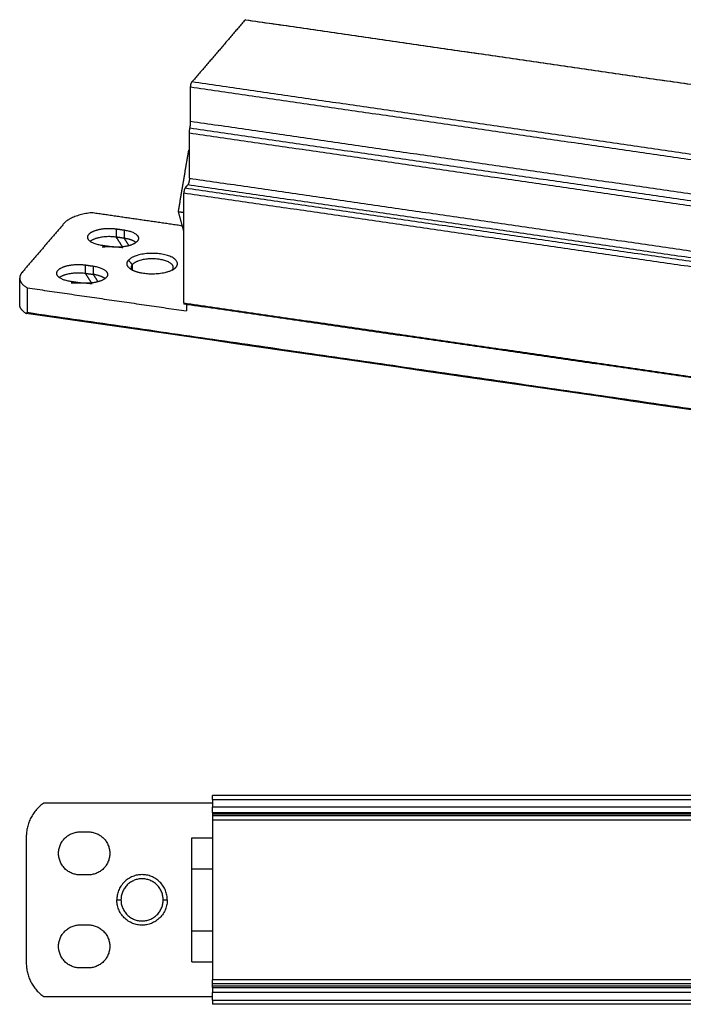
# Model space of a CAD drawing. Header units: millimetres. Extents: x 305 to 653, y 1507 to 1733.
# Tile 2 of 5: x 318 to 398, y 1614 to 1733. Entities that reach past the tile are written whole.
import ezdxf

# ---------------------------------------------------------------- set-up
doc = ezdxf.new("R2010")
doc.units = ezdxf.units.MM
doc.layers.add('Make2D$Visible$Curves', color=18, linetype='Continuous', true_color=0x000000)
doc.layers.add('Make2D$Visible$Tangents', color=18, linetype='Continuous', true_color=0x000000)

msp = doc.modelspace()

# ---------------------------------------------------------------- linework, layer by layer
at = {"layer": 'Make2D$Visible$Curves', "lineweight": -3}
for points, degree, knots in [([(345.1335, 1732.7405), (343.5295, 1730.8683), (341.9255, 1728.9961), (340.3215, 1727.124), (338.7175, 1725.2518)], 2, [2.01903169, 2.01903169, 2.01903169, 11.66903153, 11.66903153, 21.31903138, 21.31903138, 21.31903138]), ([(338.41, 1713.6139), (338.41, 1715.8262), (338.41, 1718.0384), (338.41, 1718.5633), (338.41, 1719.0882)], 2, [-5.67703922, -5.67703922, -5.67703922, -5.41984152, -5.41984152, -4.28843215, -4.28843215, -4.28843215]), ([(318.6668, 1697.2717), (318.681, 1697.2697), (318.695, 1697.2696), (318.7299, 1697.2755), (318.7515, 1697.2852), (318.786, 1697.3238), (318.7988, 1697.3538), (318.7988, 1697.3961)], 3, [0.174840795, 0.174840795, 0.174840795, 0.174840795, 0.258101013, 0.258101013, 0.391598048, 0.391598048, 0.529206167, 0.529206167, 0.529206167, 0.529206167]), ([(341.1814, 1636.0013), (341.1814, 1631.1763), (341.1814, 1626.3513), (341.1814, 1621.5263), (341.1814, 1616.7013)], 2, [2.01903169, 2.01903169, 2.01903169, 11.66903153, 11.66903153, 21.31903138, 21.31903138, 21.31903138])]:
    msp.add_open_spline(points, degree=degree, knots=knots, dxfattribs=at)
for points, weights in [([(345.2053, 1732.7796), (345.1712, 1732.7845), (345.1335, 1732.7405)], [0.878555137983, 0.914063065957, 1]), ([(338.5513, 1724.602), (338.5513, 1725.0578), (338.7175, 1725.2518)], [1, 0.707106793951, 1]), ([(338.4714, 1719.6878), (338.5513, 1720.0892), (338.5513, 1720.4672)], [1, 0.952684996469, 1]), ([(338.41, 1719.0882), (338.41, 1719.379), (338.4714, 1719.6878)], [1, 0.952684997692, 1]), ([(338.41, 1713.6139), (338.41, 1713.0442), (338.2022, 1712.8017)], [1, 0.707106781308, 1]), ([(337.8947, 1712.4428), (337.7285, 1712.2488), (337.7285, 1711.7931)], [1, 0.707106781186, 1]), ([(326.5777, 1709.4382), (324.0976, 1709.1457), (323.24, 1708.1446)], [1, 0.888667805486, 1]), ([(330.5129, 1707.3516), (332.2486, 1707.0999), (332.2486, 1706.3428)], [1, 0.816221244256, 1]), ([(327.8411, 1705.4707), (326.1054, 1705.7224), (326.1054, 1706.4795)], [1, 0.816221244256, 1]), ([(329.5698, 1706.4858), (327.4581, 1706.792), (326.4087, 1705.9783)], [1, 0.755014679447, 0.992793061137]), ([(331.9454, 1705.8415), (331.4698, 1706.2102), (330.5129, 1706.349)], [0.996349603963, 0.929870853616, 1]), ([(327.8412, 1705.3156), (329.1318, 1705.4088), (330.3676, 1705.2296)], [0.869631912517, 0.902078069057, 1]), ([(331.1873, 1702.7048), (330.5994, 1703.1829), (331.0324, 1703.6883)], [0.853654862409, 0.849698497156, 1]), ([(326.773, 1702.9864), (328.5087, 1702.7347), (328.5087, 1701.9776)], [1, 0.816221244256, 1]), ([(331.504, 1703.1642), (331.3589, 1702.9949), (331.3589, 1702.8154)], [1, 0.985679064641, 1]), ([(331.3589, 1702.8154), (331.3589, 1702.636), (331.504, 1702.4667)], [1, 0.980274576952, 0.989064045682]), ([(336.3139, 1702.4667), (336.4589, 1702.636), (336.4589, 1702.8154)], [1, 0.985679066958, 1]), ([(336.7855, 1702.854), (336.7198, 1702.7773), (336.6305, 1702.7048)], [1, 0.973857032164, 0.9523809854]), ([(318.1703, 1702.2273), (317.886, 1701.8954), (317.886, 1701.5434)], [1, 0.960119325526, 0.948810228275]), ([(317.886, 1701.5434), (317.886, 1700.8915), (318.7988, 1700.3585)], [0.948810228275, 0.92854847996, 1]), ([(324.1012, 1701.1055), (322.3655, 1701.3572), (322.3655, 1702.1143)], [1, 0.816221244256, 1]), ([(322.6688, 1701.6131), (323.7182, 1702.4268), (325.8299, 1702.1206)], [0.992790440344, 0.755016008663, 1]), ([(328.2055, 1701.4763), (327.73, 1701.845), (326.773, 1701.9838)], [0.996349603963, 0.929870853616, 1]), ([(324.1013, 1700.9504), (325.3919, 1701.0436), (326.6277, 1700.8644)], [0.869632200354, 0.902078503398, 1]), ([(318.5774, 1697.3094), (317.886, 1697.7926), (317.886, 1698.3532)], [1, 0.94312492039, 0.955554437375]), ([(337.7285, 1698.5313), (337.7285, 1698.3878), (337.7758, 1698.3809)], [1, 0.793043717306, 0.87855513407]), ([(341.1814, 1638.4763), (341.1814, 1638.9763), (341.1814, 1638.9763)], [1, 0.707106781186, 1]), ([(320.784, 1638.0513), (318.6814, 1636.5563), (318.6814, 1633.9763)], [1, 0.888667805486, 1]), ([(341.1814, 1636.9263), (341.1814, 1636.9263), (341.1814, 1637.5513)], [1, 0.707106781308, 1]), ([(341.1814, 1636.9263), (341.1814, 1636.9263), (341.1814, 1636.7415)], [1, 0.952684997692, 1]), ([(341.1814, 1636.7415), (341.1814, 1636.5013), (341.1814, 1636.5013)], [1, 0.952684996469, 1]), ([(341.1814, 1636.5013), (341.1814, 1636.5013), (341.1814, 1636.0013)], [1, 0.707106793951, 1]), ([(318.6814, 1618.7263), (318.6814, 1616.1463), (320.784, 1614.6513)], [1, 0.888667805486, 1]), ([(341.1814, 1616.2013), (341.1814, 1616.2013), (341.1814, 1616.7013)], [1, 0.707106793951, 1]), ([(341.1814, 1615.9611), (341.1814, 1616.2013), (341.1814, 1616.2013)], [1, 0.952684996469, 1]), ([(341.1814, 1615.7763), (341.1814, 1615.7763), (341.1814, 1615.9611)], [1, 0.952684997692, 1]), ([(341.1814, 1615.7763), (341.1814, 1615.7763), (341.1814, 1615.1513)], [1, 0.707106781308, 1]), ([(341.1814, 1614.2263), (341.1814, 1613.7263), (341.1814, 1613.7263)], [1, 0.707106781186, 1])]:
    msp.add_rational_spline(points, weights, degree=2, dxfattribs=at)
for points, degree in [([(345.2053, 1732.7796), (398.2561, 1725.0864), (451.307, 1717.3931)], 2), ([(338.5513, 1720.4672), (338.5513, 1722.5346), (338.5513, 1724.602)], 2), ([(337.0726, 1709.5762), (337.6964, 1713.2665), (338.3201, 1716.9568)], 2), ([(338.3201, 1716.9568), (338.3651, 1717.0092), (338.41, 1717.0617)], 2), ([(338.3201, 1716.9568), (338.3651, 1716.9503), (338.41, 1716.9437)], 2), ([(337.8947, 1712.4428), (338.0485, 1712.6223), (338.2022, 1712.8017)], 2), ([(337.7285, 1698.5313), (337.7285, 1705.1622), (337.7285, 1711.7931)], 2), ([(337.5557, 1707.8462), (332.0667, 1708.6422), (326.5777, 1709.4382)], 2), ([(337.7285, 1707.2269), (337.4006, 1708.4016), (337.0726, 1709.5762)], 2), ([(337.0726, 1709.5762), (337.4006, 1709.5287), (337.7285, 1709.4811)], 2), ([(323.24, 1708.1446), (320.7052, 1705.1859), (318.1703, 1702.2273)], 2), ([(329.5698, 1707.4884), (330.0413, 1707.42), (330.5129, 1707.3516)], 2), ([(330.5129, 1706.349), (330.0413, 1706.4174), (329.5698, 1706.4858)], 2), ([(328.7842, 1705.3339), (328.3127, 1705.4023), (327.8411, 1705.4707)], 2), ([(325.8299, 1703.1232), (326.3014, 1703.0548), (326.773, 1702.9864)], 2), ([(331.3589, 1702.5652), (331.2731, 1702.635), (331.1873, 1702.7048)], 2), ([(331.3589, 1702.5652), (331.3589, 1702.574), (331.3589, 1702.5827)], 2), ([(336.6305, 1702.7048), (336.5447, 1702.635), (336.4589, 1702.5652)], 2), ([(336.4589, 1702.5858), (336.4589, 1702.5755), (336.4589, 1702.5652)], 2), ([(317.886, 1698.3532), (317.886, 1699.9483), (317.886, 1701.5434)], 2), ([(325.8299, 1702.1206), (326.3014, 1702.0522), (326.773, 1701.9838)], 2), ([(318.7988, 1700.3585), (328.4174, 1698.9637), (338.036, 1697.5688)], 2), ([(318.7988, 1700.3585), (318.7988, 1698.8773), (318.7988, 1697.3961)], 2), ([(325.0443, 1700.9687), (324.5728, 1701.0371), (324.1012, 1701.1055)], 2), ([(443.8775, 1682.9944), (390.8266, 1690.6877), (337.7758, 1698.3809)], 2), ([(338.036, 1698.3432), (338.036, 1697.956), (338.036, 1697.5688)], 2), ([(318.5774, 1697.3094), (318.6062, 1697.2894), (318.637, 1697.2761), (318.6668, 1697.2717)], 3), ([(408.6291, 1684.2257), (378.6417, 1688.5744), (348.6542, 1692.9231), (318.6668, 1697.2717)], 3), ([(453.6814, 1638.9763), (397.4314, 1638.9763), (341.1814, 1638.9763)], 2), ([(341.1814, 1638.4763), (341.1814, 1638.0138), (341.1814, 1637.5513)], 2), ([(341.1814, 1638.0513), (330.9827, 1638.0513), (320.784, 1638.0513)], 2), ([(341.1814, 1636.9263), (397.4314, 1636.9263), (453.6814, 1636.9263)], 2), ([(453.6814, 1636.5013), (397.4314, 1636.5013), (341.1814, 1636.5013)], 2), ([(318.6814, 1633.9763), (318.6814, 1626.3513), (318.6814, 1618.7263)], 2), ([(325.1814, 1634.5763), (325.6814, 1634.5763), (326.1814, 1634.5763)], 2), ([(338.6814, 1633.8569), (339.9314, 1633.8569), (341.1814, 1633.8569)], 2), ([(338.6814, 1630.1041), (338.6814, 1631.9805), (338.6814, 1633.8569)], 2), ([(338.6814, 1630.1041), (339.9314, 1630.1041), (341.1814, 1630.1041)], 2), ([(338.6814, 1622.5985), (338.6814, 1626.3513), (338.6814, 1630.1041)], 2), ([(326.1814, 1629.3763), (325.6814, 1629.3763), (325.1814, 1629.3763)], 2), ([(325.1814, 1623.3263), (325.6814, 1623.3263), (326.1814, 1623.3263)], 2), ([(338.6814, 1622.5985), (339.9314, 1622.5985), (341.1814, 1622.5985)], 2), ([(338.6814, 1618.8458), (338.6814, 1620.7221), (338.6814, 1622.5985)], 2), ([(326.1814, 1618.1263), (325.6814, 1618.1263), (325.1814, 1618.1263)], 2), ([(338.6814, 1618.8458), (339.9314, 1618.8458), (341.1814, 1618.8458)], 2), ([(453.6814, 1616.2013), (397.4314, 1616.2013), (341.1814, 1616.2013)], 2), ([(341.1814, 1615.7763), (397.4314, 1615.7763), (453.6814, 1615.7763)], 2), ([(320.784, 1614.6513), (330.9827, 1614.6513), (341.1814, 1614.6513)], 2), ([(341.1814, 1614.2263), (341.1814, 1614.6888), (341.1814, 1615.1513)], 2), ([(453.6814, 1613.7263), (397.4314, 1613.7263), (341.1814, 1613.7263)], 2)]:
    msp.add_open_spline(points, degree=degree, dxfattribs=at)
for points, weights, knots in [([(326.1054, 1706.4795), (326.1054, 1707.0329), (327.2033, 1707.3526), (328.3012, 1707.6723), (329.5698, 1707.4884)], [1, 0.888183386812, 1, 0.888183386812, 1], [-4.96516738, -4.96516738, -4.96516738, -2.48258369, -2.48258369, 0, 0, 0]), ([(332.2486, 1706.3428), (332.2486, 1705.7894), (331.1507, 1705.4697), (330.0528, 1705.15), (328.7842, 1705.3339)], [1, 0.888183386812, 1, 0.888183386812, 1], [-4.96516738, -4.96516738, -4.96516738, -2.48258369, -2.48258369, 0, 0, 0]), ([(336.7855, 1702.854), (337.7994, 1704.0375), (334.9229, 1704.4546), (332.0463, 1704.8718), (331.0324, 1703.6883)], [1, 0.707106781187, 1, 0.707106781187, 1], [0, 0, 0, 4.79092874, 4.79092874, 9.58185749, 9.58185749, 9.58185749]), ([(336.4589, 1702.8154), (336.4589, 1703.7003), (334.3389, 1703.8495), (332.219, 1703.9987), (331.504, 1703.1642)], [1, 0.764405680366, 1, 0.764405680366, 1], [-7.14690849, -7.14690849, -7.14690849, -3.57345424, -3.57345424, 0, 0, 0]), ([(322.3655, 1702.1143), (322.3655, 1702.6677), (323.4634, 1702.9874), (324.5613, 1703.3071), (325.8299, 1703.1232)], [1, 0.888183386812, 1, 0.888183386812, 1], [-4.96516738, -4.96516738, -4.96516738, -2.48258369, -2.48258369, 0, 0, 0]), ([(336.6305, 1702.7048), (335.4214, 1701.7213), (332.895, 1702.0877), (331.7401, 1702.2552), (331.1873, 1702.7048)], [0.9523809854, 0.733249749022, 1, 0.857408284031, 0.853654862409], [-9.15423032, -9.15423032, -9.15423032, -4.79092874, -4.79092874, -2.45851984, -2.45851984, -2.45851984]), ([(328.5087, 1701.9776), (328.5087, 1701.4242), (327.4108, 1701.1045), (326.3129, 1700.7848), (325.0443, 1700.9687)], [1, 0.888183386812, 1, 0.888183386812, 1], [-4.96516738, -4.96516738, -4.96516738, -2.48258369, -2.48258369, 0, 0, 0]), ([(325.1814, 1629.3763), (322.5814, 1629.3763), (322.5814, 1631.9763), (322.5814, 1634.5763), (325.1814, 1634.5763)], [1, 0.707106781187, 1, 0.707106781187, 1], [-8.1681409, -8.1681409, -8.1681409, -4.08407045, -4.08407045, 0, 0, 0]), ([(326.1814, 1634.5763), (328.7814, 1634.5763), (328.7814, 1631.9763), (328.7814, 1629.3763), (326.1814, 1629.3763)], [1, 0.707106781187, 1, 0.707106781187, 1], [-8.1681409, -8.1681409, -8.1681409, -4.08407045, -4.08407045, 0, 0, 0]), ([(335.7314, 1626.3513), (335.7314, 1629.4013), (332.6814, 1629.4013), (329.6314, 1629.4013), (329.6314, 1626.3513)], [1, 0.707106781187, 1, 0.707106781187, 1], [0, 0, 0, 4.79092874, 4.79092874, 9.58185749, 9.58185749, 9.58185749]), ([(335.2314, 1626.3513), (335.2314, 1628.9013), (332.6814, 1628.9013), (330.1314, 1628.9013), (330.1314, 1626.3513)], [1, 0.707106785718, 1, 0.707106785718, 1], [-8.01106118, -8.01106118, -8.01106118, -4.00553059, -4.00553059, 0, 0, 0]), ([(335.7314, 1626.3513), (335.7314, 1623.3013), (332.6814, 1623.3013), (329.6314, 1623.3013), (329.6314, 1626.3513)], [1, 0.707106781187, 1, 0.707106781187, 1], [-9.58185749, -9.58185749, -9.58185749, -4.79092874, -4.79092874, 0, 0, 0]), ([(330.1314, 1626.3513), (330.1314, 1623.8013), (332.6814, 1623.8013), (335.2314, 1623.8013), (335.2314, 1626.3513)], [1, 0.707106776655, 1, 0.707106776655, 1], [-8.01106131, -8.01106131, -8.01106131, -4.00553065, -4.00553065, 0, 0, 0]), ([(325.1814, 1618.1263), (322.5814, 1618.1263), (322.5814, 1620.7263), (322.5814, 1623.3263), (325.1814, 1623.3263)], [1, 0.707106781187, 1, 0.707106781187, 1], [-8.1681409, -8.1681409, -8.1681409, -4.08407045, -4.08407045, 0, 0, 0]), ([(326.1814, 1623.3263), (328.7814, 1623.3263), (328.7814, 1620.7263), (328.7814, 1618.1263), (326.1814, 1618.1263)], [1, 0.707106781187, 1, 0.707106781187, 1], [-8.1681409, -8.1681409, -8.1681409, -4.08407045, -4.08407045, 0, 0, 0])]:
    msp.add_rational_spline(points, weights, degree=2, knots=knots, dxfattribs=at)
at = {"layer": 'Make2D$Visible$Tangents', "lineweight": -3}
for points in [[(451.2352, 1717.354), (398.1844, 1725.0473), (345.1335, 1732.7405)], [(444.8192, 1709.8653), (391.7684, 1717.5585), (338.7175, 1725.2518)], [(444.653, 1709.2155), (391.6022, 1716.9088), (338.5513, 1724.602)], [(444.653, 1705.0807), (391.6022, 1712.774), (338.5513, 1720.4672)], [(338.4714, 1719.6878), (391.5223, 1711.9945), (444.5732, 1704.3013)], [(338.41, 1719.0882), (391.4609, 1711.395), (444.5117, 1703.7017)], [(338.41, 1713.6139), (391.4609, 1705.9206), (444.5117, 1698.2274)], [(337.8947, 1712.4428), (390.9456, 1704.7495), (443.9965, 1697.0563)], [(444.304, 1697.4152), (391.2531, 1705.1085), (338.2022, 1712.8017)], [(443.8302, 1696.4066), (390.7794, 1704.0998), (337.7285, 1711.7931)], [(329.5698, 1706.4858), (329.5698, 1706.9871), (329.5698, 1707.4884)], [(330.5129, 1707.3516), (330.5129, 1706.8503), (330.5129, 1706.349)], [(330.3171, 1705.309), (329.9434, 1705.8974), (329.5698, 1706.4858)], [(330.5129, 1706.349), (330.7981, 1705.8999), (331.0834, 1705.4507)], [(331.0324, 1703.6883), (331.2682, 1703.4263), (331.504, 1703.1642)], [(325.8299, 1702.1206), (325.8299, 1702.6219), (325.8299, 1703.1232)], [(326.773, 1702.9864), (326.773, 1702.4851), (326.773, 1701.9838)], [(331.504, 1702.4995), (331.504, 1702.8318), (331.504, 1703.1642)], [(336.4591, 1702.5859), (336.6223, 1702.72), (336.7855, 1702.854)], [(326.5772, 1700.9438), (326.2035, 1701.5322), (325.8299, 1702.1206)], [(326.773, 1701.9838), (327.0583, 1701.5347), (327.3435, 1701.0855)], [(337.7285, 1698.5313), (390.7794, 1690.8381), (443.8302, 1683.1448)], [(318.7988, 1697.3961), (363.6903, 1690.8861), (408.5819, 1684.3761)], [(341.1814, 1638.4763), (397.4314, 1638.4763), (453.6814, 1638.4763)], [(453.6814, 1637.5513), (397.4314, 1637.5513), (341.1814, 1637.5513)], [(341.1814, 1636.7415), (397.4314, 1636.7415), (453.6814, 1636.7415)], [(453.6814, 1636.0013), (397.4314, 1636.0013), (341.1814, 1636.0013)], [(329.6314, 1626.3513), (329.8814, 1626.3513), (330.1314, 1626.3513)], [(335.2314, 1626.3513), (335.4814, 1626.3513), (335.7314, 1626.3513)], [(453.6814, 1616.7013), (397.4314, 1616.7013), (341.1814, 1616.7013)], [(341.1814, 1615.9611), (397.4314, 1615.9611), (453.6814, 1615.9611)], [(453.6814, 1615.1513), (397.4314, 1615.1513), (341.1814, 1615.1513)], [(341.1814, 1614.2263), (397.4314, 1614.2263), (453.6814, 1614.2263)]]:
    msp.add_open_spline(points, degree=2, dxfattribs=at)

doc.saveas('drawing.dxf')
